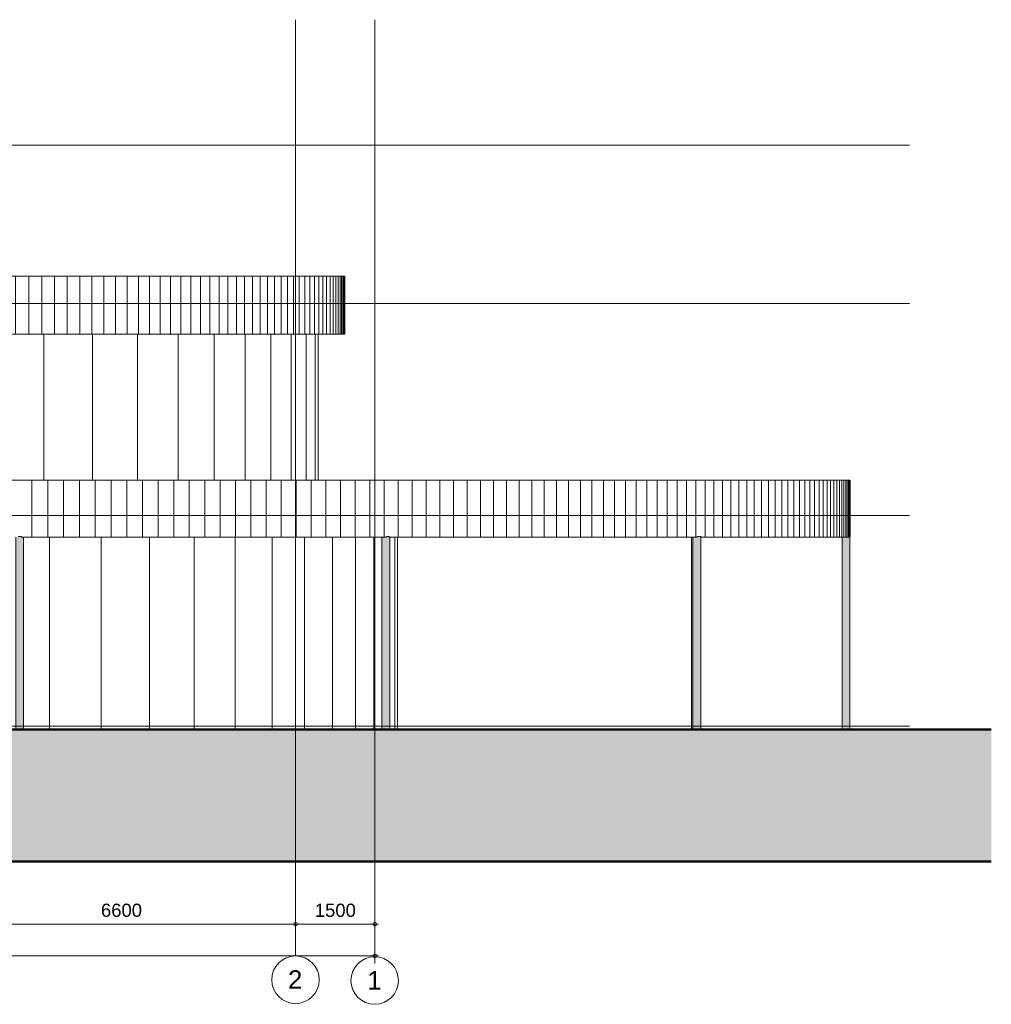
# Model space of a CAD drawing. Header units: millimetres. Extents: x -2730 to 271154, y -5699 to 14719.
# Tile 5 of 9: x 160145 to 178545, y -5266 to 13375. Entities that reach past the tile are written whole.
import ezdxf

# ---------------------------------------------------------------- set-up
doc = ezdxf.new("R2010")
doc.units = ezdxf.units.MM
doc.linetypes.add('THO_hhidden', pattern=[2.5, 1.5, -1])
doc.linetypes.add('THO_stramienlijn', pattern=[20, 17, -1.5, 0, -1.5])
for name, color, linetype, lineweight in [('A-ANNO-DIMS', 7, 'Continuous', 13), ('A-ANNO-DIMS-100', 7, 'Continuous', 13), ('A-FLOR-LEVL', 7, 'Continuous', 13), ('A-WALL-PATT', 7, 'Continuous', 18), ('C-TOPO', 7, 'Continuous', 13), ('C-TOPO-PATT', 7, 'Continuous', 50), ('I-WALL', 7, 'Continuous', 18), ('S-COLS', 7, 'Continuous', 13), ('S-GRID', 7, 'Continuous', 13), ('S-GRID-IDEN', 7, 'Continuous', 13)]:
    doc.layers.add(name, color=color, linetype=linetype, lineweight=lineweight)
doc.layers.add('A-AREA', color=1, linetype='Continuous', lineweight=13, true_color=0xff0000)
doc.layers.add('A-DETL', color=7, linetype='Continuous', lineweight=13, true_color=0x00a600)
doc.styles.add('Arial', font='arial.ttf', dxfattribs={"height": 250})
doc.styles.add('Arial_2', font='arial.ttf', dxfattribs={"height": 350})
doc.dimstyles.new('THO_25_-_transparant', dxfattribs={"dimscale": 304.8, "dimtxt": 0.836827, "dimasz": 0.229659, "dimexe": 0.459318, "dimexo": 0.0625, "dimgap": 0.213255, "dimtad": 1, "dimdec": 3, "dimlfac": 304.8, "dimrnd": 0.001, "dimdsep": 46, "dimtxsty": 'Arial', "dimblk1": 'DOTBLANK', "dimblk2": 'DOTBLANK', "dimsah": 1, "dimcen": 0.09, "dimdle": 0.229659, "dimazin": 0, "dimtfac": 1, "dimtdec": 4, "dimtix": 1, "dimtmove": 0, "dimatfit": 3, "dimfxl": 0.001507, "dimfxlon": 1, "dimtvp": 1, "dimtolj": 1, "dimtzin": 0, "dimarcsym": 2})

# ---------------------------------------------------------------- blocks, each defined once
blk = doc.blocks.new('FP_22-02 achtergevel _plotview_')
at = {"layer": 'A-WALL-PATT', "color": 8, "lineweight": 13, "true_color": 0x808080}
for p, q in [((-24100, -63), (-24100, 3560)), ((-22901, -63), (-22901, 3580)), ((-21710, -63), (-21710, 3580)), ((-20536, -63), (-20536, 3580)), ((-19386, -63), (-19386, 3580)), ((-18268, -63), (-18268, 3580)), ((-17190, -63), (-17190, 3580)), ((-16159, -63), (-16159, 3580)), ((-15182, -63), (-15182, 3580)), ((-14266, -63), (-14266, 3580)), ((-13417, -63), (-13417, 3580)), ((-12641, -63), (-12641, 3580)), ((-11943, -63), (-11943, 3580)), ((-11328, -63), (-11328, 3580)), ((-10799, -63), (-10799, 3580)), ((-10362, -63), (-10362, 3580)), ((-10018, -63), (-10018, 3580)), ((-9620, -63), (-9620, 3580)), ((-9569, -63), (-9569, 3580))]:
    blk.add_line(p, q, dxfattribs=at)
at = {"layer": 'I-WALL'}
blk.add_line((-9570, -63), (-9570, 3580), dxfattribs=at)
blk = doc.blocks.new('FP_24-02 achtergevel _plotview_')
at = {"layer": 'A-WALL-PATT', "color": 8, "lineweight": 13, "true_color": 0x808080}
for p, q in [((-24100, 4660), (-24100, 7420)), ((-22901, 4660), (-22901, 7420)), ((-21713, 4660), (-21713, 7420)), ((-20545, 4660), (-20545, 7420)), ((-19407, 4660), (-19407, 7420)), ((-18309, 4660), (-18309, 7420)), ((-17260, 4660), (-17260, 7420)), ((-16269, 4660), (-16269, 7420)), ((-15344, 4660), (-15344, 7420)), ((-14494, 4660), (-14494, 7420)), ((-13725, 4660), (-13725, 7420)), ((-13043, 4660), (-13043, 7420)), ((-12456, 4660), (-12456, 7420)), ((-11967, 4660), (-11967, 7420)), ((-11581, 4660), (-11581, 7420)), ((-11301, 4660), (-11301, 7420)), ((-11130, 4660), (-11130, 7420)), ((-11069, 4660), (-11069, 7420))]:
    blk.add_line(p, q, dxfattribs=at)
at = {"layer": 'I-WALL'}
blk.add_line((-11070, 4660), (-11070, 7420), dxfattribs=at)
blk = doc.blocks.new('FP_28-02 achtergevel _plotview_')
at = {"layer": 'A-WALL-PATT', "color": 252, "lineweight": 13, "true_color": 0x858482}
for p, q in [((-23894, 7420), (-23894, 8520)), ((-23594, 7420), (-23594, 8520)), ((-23294, 7420), (-23294, 8520)), ((-22995, 7420), (-22995, 8520)), ((-22696, 7420), (-22696, 8520)), ((-22398, 7420), (-22398, 8520)), ((-22101, 7420), (-22101, 8520)), ((-21805, 7420), (-21805, 8520)), ((-21510, 7420), (-21510, 8520)), ((-21216, 7420), (-21216, 8520)), ((-20924, 7420), (-20924, 8520)), ((-20633, 7420), (-20633, 8520)), ((-20344, 7420), (-20344, 8520)), ((-20056, 7420), (-20056, 8520)), ((-19771, 7420), (-19771, 8520)), ((-19488, 7420), (-19488, 8520)), ((-19207, 7420), (-19207, 8520)), ((-18928, 7420), (-18928, 8520)), ((-18652, 7420), (-18652, 8520)), ((-18379, 7420), (-18379, 8520)), ((-18109, 7420), (-18109, 8520)), ((-17841, 7420), (-17841, 8520)), ((-17577, 7420), (-17577, 8520)), ((-17316, 7420), (-17316, 8520)), ((-17058, 7420), (-17058, 8520)), ((-16803, 7420), (-16803, 8520)), ((-16552, 7420), (-16552, 8520)), ((-16305, 7420), (-16305, 8520)), ((-16062, 7420), (-16062, 8520)), ((-15823, 7420), (-15823, 8520)), ((-15587, 7420), (-15587, 8520)), ((-15356, 7420), (-15356, 8520)), ((-15129, 7420), (-15129, 8520)), ((-14907, 7420), (-14907, 8520)), ((-14689, 7420), (-14689, 8520)), ((-14476, 7420), (-14476, 8520)), ((-14267, 7420), (-14267, 8520)), ((-14064, 7420), (-14064, 8520)), ((-13865, 7420), (-13865, 8520)), ((-13671, 7420), (-13671, 8520)), ((-13482, 7420), (-13482, 8520)), ((-13299, 7420), (-13299, 8520)), ((-13121, 7420), (-13121, 8520)), ((-12948, 7420), (-12948, 8520)), ((-12781, 7420), (-12781, 8520)), ((-12620, 7420), (-12620, 8520)), ((-12464, 7420), (-12464, 8520)), ((-12313, 7420), (-12313, 8520)), ((-12169, 7420), (-12169, 8520)), ((-12030, 7420), (-12030, 8520)), ((-11898, 7420), (-11898, 8520)), ((-11771, 7420), (-11771, 8520)), ((-11650, 7420), (-11650, 8520)), ((-11536, 7420), (-11536, 8520)), ((-11428, 7420), (-11428, 8520)), ((-11325, 7420), (-11325, 8520)), ((-11230, 7420), (-11230, 8520)), ((-11140, 7420), (-11140, 8520)), ((-11057, 7420), (-11057, 8520)), ((-10980, 7420), (-10980, 8520)), ((-10910, 7420), (-10910, 8520)), ((-10846, 7420), (-10846, 8520)), ((-10789, 7420), (-10789, 8520)), ((-10739, 7420), (-10739, 8520)), ((-10694, 7420), (-10694, 8520)), ((-10657, 7420), (-10657, 8520)), ((-10626, 7420), (-10626, 8520)), ((-10602, 7420), (-10602, 8520)), ((-10584, 7420), (-10584, 8520)), ((-10573, 7420), (-10573, 8520)), ((-10569, 7420), (-10569, 8520))]:
    blk.add_line(p, q, dxfattribs=at)
at = {"layer": 'I-WALL'}
blk.add_line((-10570, 7420), (-10570, 8520), dxfattribs=at)
blk = doc.blocks.new('FP_32-02 achtergevel _plotview_')
at = {"layer": 'A-WALL-PATT', "color": 252, "lineweight": 13, "true_color": 0x858482}
for p, q in [((-16491, 3580), (-16491, 4660)), ((-16191, 3580), (-16191, 4660)), ((-15891, 3580), (-15891, 4660)), ((-15591, 3580), (-15591, 4660)), ((-15292, 3580), (-15292, 4660)), ((-14994, 3580), (-14994, 4660)), ((-14695, 3580), (-14695, 4660)), ((-14398, 3580), (-14398, 4660)), ((-14101, 3580), (-14101, 4660)), ((-13806, 3580), (-13806, 4660)), ((-13511, 3580), (-13511, 4660)), ((-13218, 3580), (-13218, 4660)), ((-12925, 3580), (-12925, 4660)), ((-12634, 3580), (-12634, 4660)), ((-12345, 3580), (-12345, 4660)), ((-12057, 3580), (-12057, 4660)), ((-11771, 3580), (-11771, 4660)), ((-11487, 3580), (-11487, 4660)), ((-11204, 3580), (-11204, 4660)), ((-10924, 3580), (-10924, 4660)), ((-10645, 3580), (-10645, 4660)), ((-10369, 3580), (-10369, 4660)), ((-10095, 3580), (-10095, 4660)), ((-9824, 3580), (-9824, 4660)), ((-9555, 3580), (-9555, 4660)), ((-9288, 3580), (-9288, 4660)), ((-9025, 3580), (-9025, 4660)), ((-8764, 3580), (-8764, 4660)), ((-8506, 3580), (-8506, 4660)), ((-8251, 3580), (-8251, 4660)), ((-7999, 3580), (-7999, 4660)), ((-7750, 3580), (-7750, 4660)), ((-7505, 3580), (-7505, 4660)), ((-7263, 3580), (-7263, 4660)), ((-7024, 3580), (-7024, 4660)), ((-6789, 3580), (-6789, 4660)), ((-6558, 3580), (-6558, 4660)), ((-6330, 3580), (-6330, 4660)), ((-6106, 3580), (-6106, 4660)), ((-5886, 3580), (-5886, 4660)), ((-5670, 3580), (-5670, 4660)), ((-5458, 3580), (-5458, 4660)), ((-5250, 3580), (-5250, 4660)), ((-5046, 3580), (-5046, 4660)), ((-4847, 3580), (-4847, 4660)), ((-4651, 3580), (-4651, 4660)), ((-4461, 3580), (-4461, 4660)), ((-4275, 3580), (-4275, 4660)), ((-4093, 3580), (-4093, 4660)), ((-3916, 3580), (-3916, 4660)), ((-3744, 3580), (-3744, 4660)), ((-3576, 3580), (-3576, 4660)), ((-3413, 3580), (-3413, 4660)), ((-3255, 3580), (-3255, 4660)), ((-3102, 3580), (-3102, 4660)), ((-2954, 3580), (-2954, 4660)), ((-2811, 3580), (-2811, 4660)), ((-2674, 3580), (-2674, 4660)), ((-2541, 3580), (-2541, 4660)), ((-2414, 3580), (-2414, 4660)), ((-2291, 3580), (-2291, 4660)), ((-2174, 3580), (-2174, 4660)), ((-2063, 3580), (-2063, 4660)), ((-1957, 3580), (-1957, 4660)), ((-1856, 3580), (-1856, 4660)), ((-1760, 3580), (-1760, 4660)), ((-1671, 3580), (-1671, 4660)), ((-1586, 3580), (-1586, 4660)), ((-1507, 3580), (-1507, 4660)), ((-1434, 3580), (-1434, 4660)), ((-1367, 3580), (-1367, 4660)), ((-1305, 3580), (-1305, 4660)), ((-1248, 3580), (-1248, 4660)), ((-1198, 3580), (-1198, 4660)), ((-1153, 3580), (-1153, 4660)), ((-1114, 3580), (-1114, 4660)), ((-1080, 3580), (-1080, 4660)), ((-1052, 3580), (-1052, 4660)), ((-1030, 3580), (-1030, 4660)), ((-1014, 3580), (-1014, 4660)), ((-1003, 3580), (-1003, 4660)), ((-999, 3580), (-999, 4660))]:
    blk.add_line(p, q, dxfattribs=at)
at = {"layer": 'I-WALL'}
blk.add_line((-1000, 3580), (-1000, 4660), dxfattribs=at)
blk = doc.blocks.new('NLRS_28_SCO_UN_houten kolom rond_gen_bcb - rond 150-2413769-02 achtergevel _plotview_')
at = {"layer": 'S-COLS', "true_color": 0xe8c753}
for points in [[(-3930, -63), (-3930, 3580), (-3975, 3580), (-3975, -63), (-3942, -63)], [(-3887, -63), (-3825, -63), (-3825, 3590), (-3895, 3590), (-3895, 3580), (-3930, 3580), (-3930, -63), (-3902, -63)]]:
    blk.add_hatch(color=53, dxfattribs=at).paths.add_polyline_path(points)
at = {"layer": 'S-COLS'}
for p, q in [((-3975, 3580), (-3975, -63)), ((-3895, 3590), (-3825, 3590)), ((-3825, -63), (-3825, 3590))]:
    blk.add_line(p, q, dxfattribs=at)
blk = doc.blocks.new('NLRS_28_SCO_UN_houten kolom rond_gen_bcb - rond 150-V33-02 achtergevel _plotview_')
at = {"layer": 'S-COLS', "true_color": 0xe8c753}
for points in [[(-9840, -63), (-9840, 3580), (-9863, 3580), (-9863, -63), (-9848, -63)], [(-9801, -63), (-9713, -63), (-9713, 3580), (-9734, 3580), (-9734, 3590), (-9779, 3590), (-9779, 3580), (-9840, 3580), (-9840, -63), (-9802, -63)]]:
    blk.add_hatch(color=53, dxfattribs=at).paths.add_polyline_path(points)
at = {"layer": 'S-COLS'}
for p, q in [((-9863, 3580), (-9863, -63)), ((-9779, 3590), (-9734, 3590)), ((-9713, -63), (-9713, 3590))]:
    blk.add_line(p, q, dxfattribs=at)
blk = doc.blocks.new('NLRS_28_SCO_UN_houten kolom rond_gen_bcb - rond 150-V34-02 achtergevel _plotview_')
at = {"layer": 'S-COLS', "true_color": 0xe8c753}
for points in [[(-3995, -63), (-3992, -63), (-3992, 3580), (-3999, 3580), (-3999, -63), (-3995, -63)], [(-3984, -63), (-3975, -63), (-3975, 3580), (-3992, 3580), (-3992, -63), (-3984, -63)]]:
    blk.add_hatch(color=53, dxfattribs=at).paths.add_polyline_path(points)
at = {"layer": 'S-COLS'}
blk.add_line((-3999, 3580), (-3999, -63), dxfattribs=at)
blk = doc.blocks.new('NLRS_28_SCO_UN_houten kolom rond_gen_bcb - rond 150-2413770-02 achtergevel _plotview_')
at = {"layer": 'S-COLS', "true_color": 0xe8c753}
for points in [[(-16792, -63), (-16792, 3580), (-16799, 3580), (-16799, -63), (-16792, -63)], [(-16792, -63), (-16649, -63), (-16649, 3580), (-16692, 3580), (-16692, 3590), (-16754, 3590), (-16754, 3580), (-16792, 3580), (-16792, 69)]]:
    blk.add_hatch(color=53, dxfattribs=at).paths.add_polyline_path(points)
at = {"layer": 'S-COLS'}
for p, q in [((-16799, 3580), (-16799, -63)), ((-16755, 3590), (-16692, 3590)), ((-16649, -63), (-16649, 3580))]:
    blk.add_line(p, q, dxfattribs=at)
blk = doc.blocks.new('NLRS_28_SCO_UN_houten kolom rond_gen_bcb - rond 150-V41-02 achtergevel _plotview_')
at = {"layer": 'S-COLS', "true_color": 0xe8c753}
blk.add_hatch(color=53, dxfattribs=at).paths.add_polyline_path([(-1075, -63), (-1000, -63), (-1000, 3580), (-1150, 3580), (-1150, -63), (-1089, -63)])
at = {"layer": 'S-COLS'}
for p, q in [((-1150, 3580), (-1150, -63)), ((-1000, -63), (-1000, 3590))]:
    blk.add_line(p, q, dxfattribs=at)
blk = doc.blocks.new('Grid - Stramienbol 9_0mm-3500-02 achtergevel _plotview_')
at = {"layer": 'S-GRID-IDEN'}
blk.add_circle((-10000, -4816), 450, dxfattribs=at)
blk = doc.blocks.new('DIMBLOCK20-02 achtergevel _plotview_')
at = {"layer": 'A-ANNO-DIMS-100'}
for p, q in [((105069, -4350), (105069, -4210)), ((166869, -4350), (166869, -4210)), ((166939, -4350), (104999, -4350)), ((105069, -4350), (105069, -4490)), ((166869, -4350), (166869, -4490))]:
    blk.add_line(p, q, dxfattribs=at)
for centre in [(105069, -4350), (166869, -4350)]:
    blk.add_circle(centre, 35, dxfattribs=at)
at = {"layer": 'A-ANNO-DIMS-100', "color": 0, "insert": (135488, -3960), "char_height": 250, "width": 1153.68, "attachment_point": 1, "line_spacing_factor": 0.941778, "style": 'Arial'}
blk.add_mtext('61800', dxfattribs=at)
blk = doc.blocks.new('_DotBlank')
at = {"color": 0, "linetype": 'ByBlock', "lineweight": -2}
blk.add_line((-0.5, 0), (-1, 0), dxfattribs=at)
blk.add_circle((0, 0), 0.5, dxfattribs=at)
blk = doc.blocks.new('DIMBLOCK21-02 achtergevel _plotview_')
at = {"layer": 'A-ANNO-DIMS-100'}
for p, q in [((165369, -3750), (165369, -3610)), ((166869, -3750), (166869, -3610)), ((166939, -3750), (165369, -3750)), ((165369, -3750), (165369, -3890)), ((166869, -3750), (166869, -3890))]:
    blk.add_line(p, q, dxfattribs=at)
for centre in [(165369, -3750), (166869, -3750)]:
    blk.add_circle(centre, 35, dxfattribs=at)
at = {"layer": 'A-ANNO-DIMS-100', "color": 0, "insert": (165734, -3360), "char_height": 250, "width": 922.94, "attachment_point": 1, "line_spacing_factor": 0.941778, "style": 'Arial'}
blk.add_mtext('1500', dxfattribs=at)
blk = doc.blocks.new('DIMBLOCK22-02 achtergevel _plotview_')
at = {"layer": 'A-ANNO-DIMS-100'}
for p, q in [((158769, -3750), (158769, -3610)), ((165369, -3750), (165369, -3610)), ((165369, -3750), (158769, -3750)), ((158769, -3750), (158769, -3890)), ((165369, -3750), (165369, -3890))]:
    blk.add_line(p, q, dxfattribs=at)
for centre in [(158769, -3750), (165369, -3750)]:
    blk.add_circle(centre, 35, dxfattribs=at)
at = {"layer": 'A-ANNO-DIMS-100', "color": 0, "insert": (161684, -3360), "char_height": 250, "width": 922.94, "attachment_point": 1, "line_spacing_factor": 0.941778, "style": 'Arial'}
blk.add_mtext('6600', dxfattribs=at)

msp = doc.modelspace()

# ---------------------------------------------------------------- hatches: boundary and pattern name
at = {"layer": 'A-WALL-PATT', "lineweight": 13, "true_color": 0x808080}
h = msp.add_hatch(dxfattribs=at)
h.set_pattern_fill('FP_10', color=8, style=0, pattern_type=2)
h.set_pattern_definition([(90, (152768.66, 3990), (-300, 2e-14), [])])
h.paths.add_polyline_path([(157255.3469214, 3580), (160113.9251685, 3580), (160113.9251685, 3590), (160176.0674857, 3590), (160176.0674857, 3580), (160268.659278, 3580), (160268.659278, 4660), (152768.659278, 4660), (152768.659278, 3580), (156590.0397912, 3580)])
at = {"layer": 'C-TOPO-PATT', "lineweight": 13, "true_color": 0xc0c0c0}
msp.add_hatch(color=9, dxfattribs=at).paths.add_polyline_path([(93385.8624278, -2563), (178545.1750859, -2563), (178545.1750859, -63), (93385.8624278, -63)])

# ---------------------------------------------------------------- linework, layer by layer
at = {"layer": 'A-AREA'}
for p, q in [((160219.8893858, 0), (167007.1949612, 0)), ((167155.2977326, 0), (168366.3334239, 0)), ((167300.3311625, 0), (168366.3334239, 0))]:
    msp.add_line(p, q, dxfattribs=at)
at = {"layer": 'A-DETL', "color": 7, "linetype": 'THO_hhidden'}
for p, q in [((160175.9518497, 0), (160268.659278, 0)), ((160218.8013044, 0), (160268.659278, 0)), ((160219.8893858, 0), (167007.1949612, 0)), ((167089.4121514, 0), (160268.659278, 0)), ((167005.6470783, 0), (160268.659278, 0)), ((172973.7289186, 0), (167136.3537348, 0)), ((167155.2977326, 0), (168366.3334239, 0)), ((172895.1991684, 0), (167156.2734691, 0)), ((172895.1991684, 0), (167299.4769899, 0)), ((172871.1229317, 0), (167299.6181955, 0)), ((167300.3311625, 0), (168366.3334239, 0)), ((175866.3334239, 0), (173044.7451622, 0)), ((175721.0354414, 0), (173044.7451622, 0)), ((175716.3557703, 0), (173044.7531588, 0)), ((175716.3557703, 0), (173044.7531588, 0))]:
    msp.add_line(p, q, dxfattribs=at)
at = {"layer": 'A-FLOR-LEVL', "color": 5, "linetype": 'THO_stramienlijn', "true_color": 0x0000ff}
for p, q in [((94889.1537879, 11000), (176995.1372923, 11000)), ((94889.1537879, 8000), (176995.1372923, 8000)), ((96159.1537879, 3990), (176995.1372923, 3990)), ((94889.1537879, 0), (176995.1372923, 0))]:
    msp.add_line(p, q, dxfattribs=at)
at = {"layer": 'C-TOPO', "lineweight": 50}
for p, q in [((178545.1750859, -63), (93385.8624278, -63)), ((93385.8624278, -2563), (178545.1750859, -2563))]:
    msp.add_line(p, q, dxfattribs=at)
at = {"layer": 'I-WALL'}
for p, q in [((166298.6460572, 8520), (119168.6501636, 8520)), ((105638.6673688, 7420), (166298.6460572, 7420)), ((175868.6574486, 4660), (111668.6541479, 4660)), ((160175.9518497, 3580), (167089.6127145, 3580)), ((167134.1859157, 3580), (172974.2500272, 3580)), ((173044.8537171, 3580), (175868.6574486, 3580))]:
    msp.add_line(p, q, dxfattribs=at)
at = {"layer": 'S-GRID', "color": 5, "linetype": 'THO_stramienlijn', "true_color": 0x0000ff}
for p, q in [((165368.656713, -4350), (165368.656713, 13370)), ((166868.656713, -4365.6631086), (166868.656713, 13375.4223765))]:
    msp.add_line(p, q, dxfattribs=at)

# ---------------------------------------------------------------- block references
at = {"layer": 'I-WALL'}
for name in ['FP_28-02 achtergevel _plotview_', 'FP_24-02 achtergevel _plotview_', 'FP_32-02 achtergevel _plotview_', 'FP_22-02 achtergevel _plotview_']:
    msp.add_blockref(name, (176868.292414, 0), dxfattribs=at)
at = {"layer": 'S-COLS'}
for name in ['NLRS_28_SCO_UN_houten kolom rond_gen_bcb - rond 150-2413770-02 achtergevel _plotview_', 'NLRS_28_SCO_UN_houten kolom rond_gen_bcb - rond 150-V33-02 achtergevel _plotview_', 'NLRS_28_SCO_UN_houten kolom rond_gen_bcb - rond 150-V34-02 achtergevel _plotview_', 'NLRS_28_SCO_UN_houten kolom rond_gen_bcb - rond 150-2413769-02 achtergevel _plotview_', 'NLRS_28_SCO_UN_houten kolom rond_gen_bcb - rond 150-V41-02 achtergevel _plotview_']:
    msp.add_blockref(name, (176868.292414, 0), dxfattribs=at)
at = {"layer": 'S-GRID-IDEN'}
for p in [(175368.292414, 15.6631086), (176868.292414, 0)]:
    msp.add_blockref('Grid - Stramienbol 9_0mm-3500-02 achtergevel _plotview_', p, dxfattribs=at)

# ---------------------------------------------------------------- texts
at = {"layer": 'S-GRID-IDEN', "char_height": 350, "width": 336.70875, "attachment_point": 1, "style": 'Arial_2'}
for s, insert in [('2', (165226.0346435, -4621.2566012)), ('1', (166726.0346435, -4636.9197098))]:
    msp.add_mtext(s, dxfattribs=dict(at, insert=insert))

# ---------------------------------------------------------------- dimensions: what is measured, and where the dimension line sits
at = {"layer": 'A-ANNO-DIMS'}
for base, p1, p2, override, picture, middle in [((158768.6567129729, -3750.0000000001), (165368.6567129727, -3890.0000000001), (158768.6567129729, -3890.0000000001), {"dimpost": '<>', "dimfxl": 6600}, 'DIMBLOCK22-02 achtergevel _plotview_', (162068.6567129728, -3557.3567523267)), ((165368.656713, -3750), (166868.656713, -3890), (165368.656713, -3890), {"dimpost": '<>', "dimfxl": 1500}, 'DIMBLOCK21-02 achtergevel _plotview_', (166118.656713, -3557.3567523)), ((105068.6567129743, -4350.0000000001), (166868.6567129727, -4490.0000000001), (105068.6567129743, -4490.0000000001), {"dimpost": '<>', "dimfxl": 61800}, 'DIMBLOCK20-02 achtergevel _plotview_', (135968.6567129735, -4157.2714862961))]:
    dim = msp.add_linear_dim(base=base, p1=p1, p2=p2, dimstyle='THO_25_-_transparant', override=override, dxfattribs=at)
    dim.commit()
    dim.dimension.update_dxf_attribs({"geometry": picture, "text_midpoint": middle})

doc.saveas('drawing.dxf')
